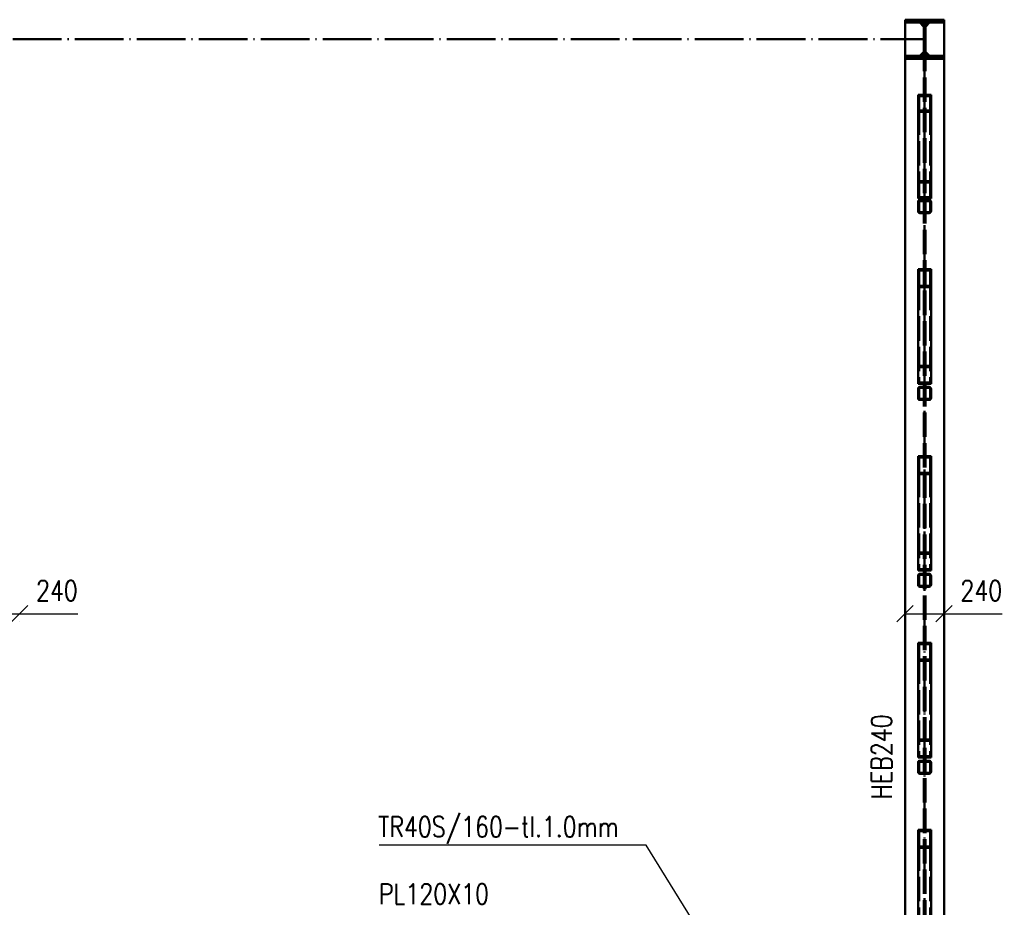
# Paper-space layout 'Layout1' of a CAD drawing. Extents: x -2 to 1033, y -36 to 596.
# Tile 19 of 60: x 302 to 423, y 216 to 325. Entities that reach past the tile are written whole.
import ezdxf

# ---------------------------------------------------------------- set-up
doc = ezdxf.new("R2010")
doc.units = 0
doc.linetypes.add('ACAD_ISO02W100', pattern=[15, 12, -3])
doc.linetypes.add('ACAD_ISO04W100', pattern=[30.5, 24, -3, 0.5, -3])
doc.layers.get('0').update_dxf_attribs({"linetype": 'CONTINUOUS'})
doc.layers.get('DEFPOINTS').update_dxf_attribs({"color": 132, "linetype": 'CONTINUOUS'})
for name, color, linetype, lineweight in [('SS_2.ET-HALA_TaO-VESTAVBA_A1÷B2-VAZBA', 200, 'CONTINUOUS', 50), ('SS_KOTY', 3, 'CONTINUOUS', 25), ('SS_POPIS_PROFILU', 13, 'CONTINUOUS', 25), ('SS_SRAFY', 8, 'CONTINUOUS', 18)]:
    doc.layers.add(name, color=color, linetype=linetype, lineweight=lineweight)
doc.styles.add('ROMANS', font='romans.shx', dxfattribs={"width": 0.8})
doc.styles.add('romans.shx', font='romans.shx', dxfattribs={"height": 5})
doc.dimstyles.new('A-1_(2.5)_50AS', dxfattribs={"dimtxt": 2.5, "dimasz": 2, "dimexe": 1, "dimexo": 2, "dimgap": 0, "dimtad": 0, "dimdec": 1, "dimlfac": 50, "dimrnd": 1, "dimtxsty": 'ROMANS', "dimblk1": 'OBLIQUE', "dimblk2": 'OBLIQUE', "dimsah": 1, "dimcen": 2, "dimclrd": 256, "dimclre": 256, "dimclrt": 256, "dimadec": 1, "dimazin": 2, "dimtfac": 0.714286, "dimtdec": 1, "dimtmove": 0, "dimatfit": 3, "dimldrblk": 'OPEN', "dimfxl": 1, "dimtvp": 1.142857, "dimtfill": 1, "dimtolj": 1, "dimlwd": -1, "dimlwe": -1, "dimarcsym": 0})
pattern_1 = [(45, (-20.88442, -83.62095), (-0.0449012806, 0.0449012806), [])]

# ---------------------------------------------------------------- blocks, each defined once
blk = doc.blocks.new('_Oblique')
at = {"color": 0, "linetype": 'ByBlock', "lineweight": -2}
blk.add_line((-0.5, -0.5), (0.5, 0.5), dxfattribs=at)
blk = doc.blocks.new('*D100')
at = {"layer": 'DEFPOINTS', "color": 0, "transparency": 16777216}
for p in [(297.52, 266.58, -4863.2), (302.32, 266.58, -4863.2), (302.32, 252.26)]:
    blk.add_point(p, dxfattribs=at)
at = {"layer": 'SS_KOTY', "transparency": 16777216}
for p, q in [((297.52, 252.26), (302.32, 252.26)), ((302.32, 252.26), (309.46, 252.26)), ((297.52, 251.27), (297.52, 251.26)), ((302.32, 251.27), (302.32, 251.26))]:
    blk.add_line(p, q, dxfattribs=at)
at = {"layer": 'SS_KOTY', "transparency": 16777216, "xscale": 2, "yscale": 2, "zscale": 2, "rotation": 180}
blk.add_blockref('_Oblique', (297.52, 252.26), dxfattribs=at)
at = {"layer": 'SS_KOTY', "transparency": 16777216, "xscale": 2, "yscale": 2, "zscale": 2}
blk.add_blockref('_Oblique', (302.32, 252.26), dxfattribs=at)
at = {"layer": 'SS_KOTY', "transparency": 16777216, "insert": (306.89, 255.12), "char_height": 2.5, "attachment_point": 5, "style": 'ROMANS', "bg_fill": 3, "box_fill_scale": 1.1, "bg_fill_color": 256, "bg_fill_true_color": 13158600, "bg_fill_transparency": 0}
blk.add_mtext('\\A1;240', dxfattribs=at)
blk = doc.blocks.new('_OPEN')
at = {"color": 0, "linetype": 'ByBlock'}
for p, q in [((-1, 0.167), (0, 0)), ((0, 0), (-1, -0.167)), ((0, 0), (-1, 0))]:
    blk.add_line(p, q, dxfattribs=at)
blk = doc.blocks.new('*D101')
at = {"layer": 'DEFPOINTS', "color": 0, "transparency": 16777216}
for p in [(411.22, 266.58, -4863.2), (416.02, 266.58, -4863.2), (416.02, 252.26)]:
    blk.add_point(p, dxfattribs=at)
at = {"layer": 'SS_KOTY', "transparency": 16777216}
for p, q in [((411.22, 252.26), (416.02, 252.26)), ((416.02, 252.26), (423.16, 252.26)), ((411.22, 251.27), (411.22, 251.26)), ((416.02, 251.27), (416.02, 251.26))]:
    blk.add_line(p, q, dxfattribs=at)
at = {"layer": 'SS_KOTY', "transparency": 16777216, "xscale": 2, "yscale": 2, "zscale": 2, "rotation": 180}
blk.add_blockref('_Oblique', (411.22, 252.26), dxfattribs=at)
at = {"layer": 'SS_KOTY', "transparency": 16777216, "xscale": 2, "yscale": 2, "zscale": 2}
blk.add_blockref('_Oblique', (416.02, 252.26), dxfattribs=at)
at = {"layer": 'SS_KOTY', "transparency": 16777216, "insert": (420.59, 255.12), "char_height": 2.5, "attachment_point": 5, "style": 'ROMANS', "bg_fill": 3, "box_fill_scale": 1.1, "bg_fill_color": 256, "bg_fill_true_color": 13158600, "bg_fill_transparency": 0}
blk.add_mtext('\\A1;240', dxfattribs=at)

psp = doc.layouts.get("Layout1")

# ---------------------------------------------------------------- hatches: boundary and pattern name
at = {"layer": 'SS_SRAFY'}
h = psp.add_hatch(dxfattribs=at)
h.set_pattern_fill('ANSI31', color=5, scale=0.02, style=0)
h.set_pattern_definition(pattern_1)
h.paths.add_polyline_path([(411.2156, 320.9191), (411.2156, 320.5791), (416.0156, 320.5791), (416.0156, 320.9191), (414.1356, 320.9191, -0.41421356), (413.7156, 321.3391), (413.7156, 324.6191, -0.41421356), (414.1356, 325.0391), (416.0156, 325.0391), (416.0156, 325.3791), (411.2156, 325.3791), (411.2156, 325.0391), (413.0956, 325.0391, -0.41421356), (413.5156, 324.6191), (413.5156, 321.3391, -0.41421356), (413.0956, 320.9191)], flags=0)
h = psp.add_hatch(dxfattribs=at)
h.set_pattern_fill('ANSI31', color=5, scale=0.02, style=0)
h.set_pattern_definition(pattern_1)
h.paths.add_polyline_path([(413.0556, 303.1791, 0.41421356), (412.8156, 302.9391), (412.8156, 301.8191, 0.41421356), (413.0556, 301.5791), (414.1756, 301.5791, 0.41421356), (414.4156, 301.8191), (414.4156, 302.9391, 0.41421356), (414.1756, 303.1791)], flags=0)
h.paths.add_polyline_path([(413.0556, 303.0591), (414.1756, 303.0591, -0.41421356), (414.2956, 302.9391), (414.2956, 301.8191, -0.41421356), (414.1756, 301.6991), (413.0556, 301.6991, -0.41421356), (412.9356, 301.8191), (412.9356, 302.9391, -0.41421356)], flags=0)
h = psp.add_hatch(dxfattribs=at)
h.set_pattern_fill('ANSI31', color=5, scale=0.02, style=0)
h.set_pattern_definition(pattern_1)
h.paths.add_polyline_path([(414.1756, 280.1791), (413.0556, 280.1791, 0.41421356), (412.8156, 279.9391), (412.8156, 278.8191, 0.41421356), (413.0556, 278.5791), (414.1756, 278.5791, 0.41421356), (414.4156, 278.8191), (414.4156, 279.9391, 0.41421356)], flags=0)
h.paths.add_polyline_path([(414.2956, 279.9391), (414.2956, 278.8191, -0.41421356), (414.1756, 278.6991), (413.0556, 278.6991, -0.41421356), (412.9356, 278.8191), (412.9356, 279.9391, -0.41421356), (413.0556, 280.0591), (414.1756, 280.0591, -0.41421356)], flags=0)
h = psp.add_hatch(dxfattribs=at)
h.set_pattern_fill('ANSI31', color=5, scale=0.02, style=0)
h.set_pattern_definition(pattern_1)
h.paths.add_polyline_path([(414.1756, 234.1791), (413.0556, 234.1791, 0.41421356), (412.8156, 233.9391), (412.8156, 232.8191, 0.41421356), (413.0556, 232.5791), (414.1756, 232.5791, 0.41421356), (414.4156, 232.8191), (414.4156, 233.9391, 0.41421356)], flags=0)
h.paths.add_polyline_path([(414.2956, 233.9391), (414.2956, 232.8191, -0.41421356), (414.1756, 232.6991), (413.0556, 232.6991, -0.41421356), (412.9356, 232.8191), (412.9356, 233.9391, -0.41421356), (413.0556, 234.0591), (414.1756, 234.0591, -0.41421356)], flags=0)

# ---------------------------------------------------------------- linework, layer by layer
at = {"layer": 'SS_2.ET-HALA_TaO-VESTAVBA_A1÷B2-VAZBA', "color": 1, "linetype": 'Continuous', "ltscale": 0.25}
for p, q in [((416.0156, 325.3791), (411.2156, 325.3791)), ((411.2156, 325.3791), (411.2156, 325.0391)), ((411.2156, 325.0391), (413.0956, 325.0391)), ((413.0156, 325.0191), (411.2156, 325.0191)), ((411.2156, 325.0191), (411.2156, 320.9391)), ((413.5156, 324.5191), (413.0156, 325.0191)), ((413.5156, 321.3391), (413.5156, 324.6191)), ((414.2156, 325.0191), (413.7156, 324.5191)), ((413.7156, 321.3391), (413.7156, 324.6191)), ((414.1356, 325.0391), (416.0156, 325.0391)), ((416.0156, 325.0191), (414.2156, 325.0191)), ((416.0156, 325.0391), (416.0156, 325.3791)), ((416.0156, 320.9391), (416.0156, 325.0191)), ((413.0156, 320.9391), (413.5156, 321.4391)), ((413.7156, 321.4391), (414.2156, 320.9391)), ((411.2156, 320.9391), (413.0156, 320.9391)), ((413.0956, 320.9191), (411.2156, 320.9191)), ((411.2156, 320.9191), (411.2156, 320.5791)), ((416.0156, 320.5791), (411.2156, 320.5791)), ((416.0156, 320.9191), (414.1356, 320.9191)), ((414.2156, 320.9391), (416.0156, 320.9391)), ((416.0156, 320.5791), (416.0156, 320.9191)), ((414.4156, 316.1367), (412.8156, 316.1367)), ((412.8156, 316.1367), (412.8156, 314.0281)), ((414.4156, 314.0281), (414.4156, 316.1367)), ((414.2956, 315.9785), (412.9356, 315.9785)), ((412.9356, 315.9785), (412.9356, 314.1862)), ((414.2956, 315.9785), (414.2956, 314.1862)), ((414.4156, 314.0281), (412.8156, 314.0281)), ((412.8156, 314.0281), (412.8156, 303.3848)), ((414.2956, 314.1862), (412.9356, 314.1862)), ((414.4156, 303.3848), (414.4156, 314.0281)), ((412.8156, 303.3848), (414.4156, 303.3848)), ((412.8156, 302.9391), (412.8156, 301.8191)), ((412.9356, 302.9391), (412.9356, 301.8191)), ((414.1756, 303.1791), (413.0556, 303.1791)), ((413.0556, 303.0591), (414.1756, 303.0591)), ((414.2956, 302.9391), (414.2956, 301.8191)), ((414.4156, 301.8191), (414.4156, 302.9391)), ((414.1756, 301.6991), (413.0556, 301.6991)), ((413.0556, 301.5791), (414.1756, 301.5791)), ((414.4156, 294.6704), (412.8156, 294.6704)), ((412.8156, 294.6704), (412.8156, 292.4543)), ((414.2956, 294.5042), (412.9356, 294.5042)), ((412.9356, 294.5042), (412.9356, 292.6205)), ((414.2956, 294.5042), (414.2956, 292.6205)), ((414.4156, 292.4543), (414.4156, 294.6704)), ((414.4156, 292.4543), (412.8156, 292.4543)), ((412.8156, 292.4543), (412.8156, 280.571)), ((414.2956, 292.6205), (412.9356, 292.6205)), ((414.4156, 280.571), (414.4156, 292.4543)), ((412.8156, 280.571), (414.4156, 280.571)), ((412.8156, 279.9391), (412.8156, 278.8191)), ((412.9356, 279.9391), (412.9356, 278.8191)), ((414.1756, 280.1791), (413.0556, 280.1791)), ((413.0556, 280.0591), (414.1756, 280.0591)), ((414.2956, 279.9391), (414.2956, 278.8191)), ((414.4156, 278.8191), (414.4156, 279.9391)), ((414.1756, 278.6991), (413.0556, 278.6991)), ((413.0556, 278.5791), (414.1756, 278.5791)), ((414.4156, 271.6704), (412.8156, 271.6704)), ((412.8156, 271.6704), (412.8156, 269.4543)), ((414.2956, 271.5042), (412.9356, 271.5042)), ((412.9356, 271.5042), (412.9356, 269.6205)), ((414.2956, 271.5042), (414.2956, 269.6205)), ((414.4156, 269.4543), (414.4156, 271.6704)), ((414.4156, 269.4543), (412.8156, 269.4543)), ((414.2956, 269.6205), (412.9356, 269.6205)), ((414.4156, 248.6704), (412.8156, 248.6704)), ((412.8156, 248.6704), (412.8156, 246.4543)), ((414.2956, 248.5042), (412.9356, 248.5042)), ((412.9356, 248.5042), (412.9356, 246.6205)), ((414.2956, 248.5042), (414.2956, 246.6205)), ((414.4156, 246.4543), (414.4156, 248.6704)), ((414.4156, 246.4543), (412.8156, 246.4543)), ((412.8156, 246.4543), (412.8156, 234.571)), ((414.2956, 246.6205), (412.9356, 246.6205)), ((414.4156, 234.571), (414.4156, 246.4543)), ((412.8156, 234.571), (414.4156, 234.571)), ((412.8156, 233.9391), (412.8156, 232.8191)), ((412.9356, 233.9391), (412.9356, 232.8191)), ((414.1756, 234.1791), (413.0556, 234.1791)), ((413.0556, 234.0591), (414.1756, 234.0591)), ((414.2956, 233.9391), (414.2956, 232.8191)), ((414.4156, 232.8191), (414.4156, 233.9391)), ((414.1756, 232.6991), (413.0556, 232.6991)), ((413.0556, 232.5791), (414.1756, 232.5791)), ((414.4156, 225.6704), (412.8156, 225.6704)), ((412.8156, 225.6704), (412.8156, 223.4543)), ((414.2956, 225.5042), (412.9356, 225.5042)), ((412.9356, 225.5042), (412.9356, 223.6205)), ((414.2956, 225.5042), (414.2956, 223.6205)), ((414.4156, 223.4543), (414.4156, 225.6704)), ((414.4156, 223.4543), (412.8156, 223.4543)), ((412.8156, 223.4543), (412.8156, 211.571)), ((414.2956, 223.6205), (412.9356, 223.6205)), ((414.4156, 211.571), (414.4156, 223.4543))]:
    psp.add_line(p, q, dxfattribs=at)
at = {"layer": 'SS_2.ET-HALA_TaO-VESTAVBA_A1÷B2-VAZBA', "color": 7, "linetype": 'ACAD_ISO04W100', "ltscale": 0.25}
for p, q in [((72.7156, 322.9791, -4863.2), (413.6156, 322.9791, -4863.2)), ((413.6156, 302.3791), (413.6156, 315.0824)), ((413.6156, 279.3791), (413.6156, 293.5624)), ((413.6156, 233.3791), (413.6156, 247.5624)), ((413.6156, 210.3791), (413.6156, 224.5624))]:
    psp.add_line(p, q, dxfattribs=at)
at = {"layer": 'SS_2.ET-HALA_TaO-VESTAVBA_A1÷B2-VAZBA', "color": 3, "linetype": 'ACAD_ISO02W100', "ltscale": 0.25}
for p, q in [((412.9356, 314.1862), (412.9356, 303.5429)), ((414.2956, 314.1862), (414.2956, 303.5429)), ((412.8156, 305.4934), (414.4156, 305.4934)), ((412.9356, 305.3352), (414.2956, 305.3352)), ((412.9356, 303.5429), (414.2956, 303.5429)), ((412.9356, 292.6205), (412.9356, 280.7372)), ((414.2956, 292.6205), (414.2956, 280.7372)), ((412.8156, 282.7871), (414.4156, 282.7871)), ((412.9356, 282.6209), (414.2956, 282.6209)), ((412.9356, 280.7372), (414.2956, 280.7372)), ((412.9356, 246.6205), (412.9356, 234.7372)), ((414.2956, 246.6205), (414.2956, 234.7372)), ((412.8156, 236.7871), (414.4156, 236.7871)), ((412.9356, 236.6209), (414.2956, 236.6209)), ((412.9356, 234.7372), (414.2956, 234.7372)), ((412.9356, 223.6205), (412.9356, 211.7372)), ((414.2956, 223.6205), (414.2956, 211.7372))]:
    psp.add_line(p, q, dxfattribs=at)
at = {"layer": 'SS_2.ET-HALA_TaO-VESTAVBA_A1÷B2-VAZBA', "color": 1, "linetype": 'Continuous', "ltscale": 0.25, "extrusion": (1.79393e-14, 4.33093e-14, -1)}
psp.add_arc((-413.0956, 324.6191), 0.42, 90, 180, dxfattribs=at)
at = {"layer": 'SS_2.ET-HALA_TaO-VESTAVBA_A1÷B2-VAZBA', "color": 1, "linetype": 'Continuous', "ltscale": 0.25, "extrusion": (-4.33093e-14, 1.79393e-14, -1)}
psp.add_arc((-414.1356, 324.6191), 0.42, 0, 90, dxfattribs=at)
at = {"layer": 'SS_2.ET-HALA_TaO-VESTAVBA_A1÷B2-VAZBA', "color": 1, "linetype": 'Continuous', "ltscale": 0.25, "extrusion": (1.79393e-14, -4.33093e-14, -1)}
psp.add_arc((-413.0956, 321.3391), 0.42, 180, 270, dxfattribs=at)
at = {"layer": 'SS_2.ET-HALA_TaO-VESTAVBA_A1÷B2-VAZBA', "color": 1, "linetype": 'Continuous', "ltscale": 0.25, "extrusion": (-4.33093e-14, -1.79393e-14, -1)}
psp.add_arc((-414.1356, 321.3391), 0.42, 270, 0, dxfattribs=at)
at = {"layer": 'SS_2.ET-HALA_TaO-VESTAVBA_A1÷B2-VAZBA', "color": 1, "linetype": 'Continuous', "ltscale": 0.25}
for centre, start, end in [((413.0556, 302.9391), 90, 180), ((414.1756, 302.9391), 0, 90), ((413.0556, 301.8191), 180, 270), ((414.1756, 301.8191), 270, 0), ((413.0556, 279.9391), 90, 180), ((414.1756, 279.9391), 0, 90), ((413.0556, 278.8191), 180, 270), ((414.1756, 278.8191), 270, 0), ((413.0556, 233.9391), 90, 180), ((414.1756, 233.9391), 0, 90), ((413.0556, 232.8191), 180, 270), ((414.1756, 232.8191), 270, 0)]:
    psp.add_arc(centre, 0.24, start, end, dxfattribs=at)
at = {"layer": 'SS_2.ET-HALA_TaO-VESTAVBA_A1÷B2-VAZBA', "color": 1, "linetype": 'Continuous', "ltscale": 0.25, "extrusion": (-1.51582e-13, 6.27875e-14, -1)}
psp.add_arc((-413.0556, 302.9391), 0.12, 0, 90, dxfattribs=at)
at = {"layer": 'SS_2.ET-HALA_TaO-VESTAVBA_A1÷B2-VAZBA', "color": 1, "linetype": 'Continuous', "ltscale": 0.25, "extrusion": (6.27875e-14, 1.51582e-13, -1)}
psp.add_arc((-414.1756, 302.9391), 0.12, 90, 180, dxfattribs=at)
at = {"layer": 'SS_2.ET-HALA_TaO-VESTAVBA_A1÷B2-VAZBA', "color": 1, "linetype": 'Continuous', "ltscale": 0.25, "extrusion": (0, 0, -1)}
for centre, start, end in [((-413.0556, 301.8191), 270, 0), ((-414.1756, 301.8191), 180, 270), ((-413.0556, 279.9391), 0, 90), ((-414.1756, 279.9391), 90, 180), ((-413.0556, 233.9391), 0, 90), ((-414.1756, 233.9391), 90, 180)]:
    psp.add_arc(centre, 0.12, start, end, dxfattribs=at)
at = {"layer": 'SS_2.ET-HALA_TaO-VESTAVBA_A1÷B2-VAZBA', "color": 1, "linetype": 'Continuous', "ltscale": 0.25, "extrusion": (-3.03165e-13, -1.25575e-13, -1)}
psp.add_arc((-413.0556, 278.8191), 0.12, 270, 0, dxfattribs=at)
at = {"layer": 'SS_2.ET-HALA_TaO-VESTAVBA_A1÷B2-VAZBA', "color": 1, "linetype": 'Continuous', "ltscale": 0.25, "extrusion": (1.25575e-13, -3.03165e-13, -1)}
psp.add_arc((-414.1756, 278.8191), 0.12, 180, 270, dxfattribs=at)
at = {"layer": 'SS_2.ET-HALA_TaO-VESTAVBA_A1÷B2-VAZBA', "color": 1, "linetype": 'Continuous', "ltscale": 0.25, "extrusion": (-1.51582e-13, -6.27875e-14, -1)}
psp.add_arc((-413.0556, 232.8191), 0.12, 270, 0, dxfattribs=at)
at = {"layer": 'SS_2.ET-HALA_TaO-VESTAVBA_A1÷B2-VAZBA', "color": 1, "linetype": 'Continuous', "ltscale": 0.25, "extrusion": (6.27875e-14, -1.51582e-13, -1)}
psp.add_arc((-414.1756, 232.8191), 0.12, 180, 270, dxfattribs=at)
at = {"layer": 'SS_POPIS_PROFILU', "color": 13}
psp.add_lwpolyline([(386.4396, 212.379), (379.3773, 223.7906), (346.5201, 223.7906)], dxfattribs=at)

# ---------------------------------------------------------------- texts
at = {"layer": 'SS_POPIS_PROFILU', "color": 13, "style": 'romans.shx', "width": 0.8}
psp.add_text('HEB240', height=2.5, rotation=90, dxfattribs=at).set_placement((409.574, 229.4277))
for s, p in [('TR40S/160-tl.1.0mm', (346.4045, 224.7906)), ('PL120X10', (346.4963, 216.5375))]:
    psp.add_text(s, height=2.5, dxfattribs=at).set_placement(p)

# ---------------------------------------------------------------- dimensions: what is measured, and where the dimension line sits
at = {"layer": 'SS_KOTY'}
for base, p1, p2, picture, middle in [((302.3156, 252.2646), (297.5156, 266.579, -4863.2), (302.3156, 266.579, -4863.2), '*D100', (306.887, 255.1217)), ((416.0156, 252.2646, 2.1), (411.2156, 266.579, -4861.1), (416.0156, 266.579, -4861.1), '*D101', (420.587, 255.1217, 2.1))]:
    dim = psp.add_linear_dim(base=base, p1=p1, p2=p2, dimstyle='A-1_(2.5)_50AS', override={"dimfxlon": 1}, dxfattribs=at)
    dim.commit()
    dim.dimension.update_dxf_attribs({"geometry": picture, "text_midpoint": middle})

# ---------------------------------------------------------------- next in the draw order: hatches: boundary and pattern name
at = {"layer": 'SS_SRAFY'}
h = psp.add_hatch(dxfattribs=at)
h.set_pattern_fill('ANSI31', color=5, scale=0.02, style=0)
h.set_pattern_definition(pattern_1)
h.paths.add_polyline_path([(414.1756, 257.1791), (413.0556, 257.1791, 0.41421356), (412.8156, 256.9391), (412.8156, 255.8191, 0.41421356), (413.0556, 255.5791), (414.1756, 255.5791, 0.41421356), (414.4156, 255.8191), (414.4156, 256.9391, 0.41421356)], flags=0)
h.paths.add_polyline_path([(414.2956, 256.9391), (414.2956, 255.8191, -0.41421356), (414.1756, 255.6991), (413.0556, 255.6991, -0.41421356), (412.9356, 255.8191), (412.9356, 256.9391, -0.41421356), (413.0556, 257.0591), (414.1756, 257.0591, -0.41421356)], flags=0)

# ---------------------------------------------------------------- next in the draw order: linework, layer by layer
at = {"layer": 'SS_2.ET-HALA_TaO-VESTAVBA_A1÷B2-VAZBA', "color": 7, "linetype": 'ACAD_ISO04W100', "ltscale": 0.25}
for p, q in [((413.6156, 322.9791), (413.6156, 95.3791)), ((413.6156, 256.3791), (413.6156, 270.5624))]:
    psp.add_line(p, q, dxfattribs=at)
at = {"layer": 'SS_2.ET-HALA_TaO-VESTAVBA_A1÷B2-VAZBA', "color": 1, "linetype": 'Continuous', "ltscale": 0.25}
for p, q in [((411.2156, 320.579), (411.2156, 212.5791)), ((416.0156, 97.7791), (416.0156, 320.579)), ((412.8156, 269.4543), (412.8156, 257.571)), ((414.4156, 257.571), (414.4156, 269.4543)), ((412.8156, 257.571), (414.4156, 257.571)), ((412.8156, 256.9391), (412.8156, 255.8191)), ((412.9356, 256.9391), (412.9356, 255.8191)), ((414.1756, 257.1791), (413.0556, 257.1791)), ((413.0556, 257.0591), (414.1756, 257.0591)), ((414.2956, 256.9391), (414.2956, 255.8191)), ((414.4156, 255.8191), (414.4156, 256.9391)), ((414.1756, 255.6991), (413.0556, 255.6991)), ((413.0556, 255.5791), (414.1756, 255.5791))]:
    psp.add_line(p, q, dxfattribs=at)
at = {"layer": 'SS_2.ET-HALA_TaO-VESTAVBA_A1÷B2-VAZBA', "color": 3, "linetype": 'ACAD_ISO02W100', "ltscale": 0.25}
for p, q in [((413.5156, 97.7791), (413.5156, 320.579)), ((413.7156, 97.7791), (413.7156, 320.579)), ((412.9356, 269.6205), (412.9356, 257.7372)), ((414.2956, 269.6205), (414.2956, 257.7372)), ((412.8156, 259.7871), (414.4156, 259.7871)), ((412.9356, 259.6209), (414.2956, 259.6209)), ((412.9356, 257.7372), (414.2956, 257.7372))]:
    psp.add_line(p, q, dxfattribs=at)
at = {"layer": 'SS_2.ET-HALA_TaO-VESTAVBA_A1÷B2-VAZBA', "color": 1, "linetype": 'Continuous', "ltscale": 0.25}
for centre, start, end in [((413.0556, 256.9391), 90, 180), ((414.1756, 256.9391), 0, 90), ((413.0556, 255.8191), 180, 270), ((414.1756, 255.8191), 270, 0)]:
    psp.add_arc(centre, 0.24, start, end, dxfattribs=at)
at = {"layer": 'SS_2.ET-HALA_TaO-VESTAVBA_A1÷B2-VAZBA', "color": 1, "linetype": 'Continuous', "ltscale": 0.25, "extrusion": (1.51582e-13, -6.27875e-14, -1)}
psp.add_arc((-413.0556, 256.9391), 0.12, 0, 90, dxfattribs=at)
at = {"layer": 'SS_2.ET-HALA_TaO-VESTAVBA_A1÷B2-VAZBA', "color": 1, "linetype": 'Continuous', "ltscale": 0.25, "extrusion": (-6.27875e-14, -1.51582e-13, -1)}
psp.add_arc((-414.1756, 256.9391), 0.12, 90, 180, dxfattribs=at)
at = {"layer": 'SS_2.ET-HALA_TaO-VESTAVBA_A1÷B2-VAZBA', "color": 1, "linetype": 'Continuous', "ltscale": 0.25, "extrusion": (0, 0, -1)}
for centre, start, end in [((-413.0556, 255.8191), 270, 0), ((-414.1756, 255.8191), 180, 270)]:
    psp.add_arc(centre, 0.12, start, end, dxfattribs=at)

doc.saveas('drawing.dxf')
